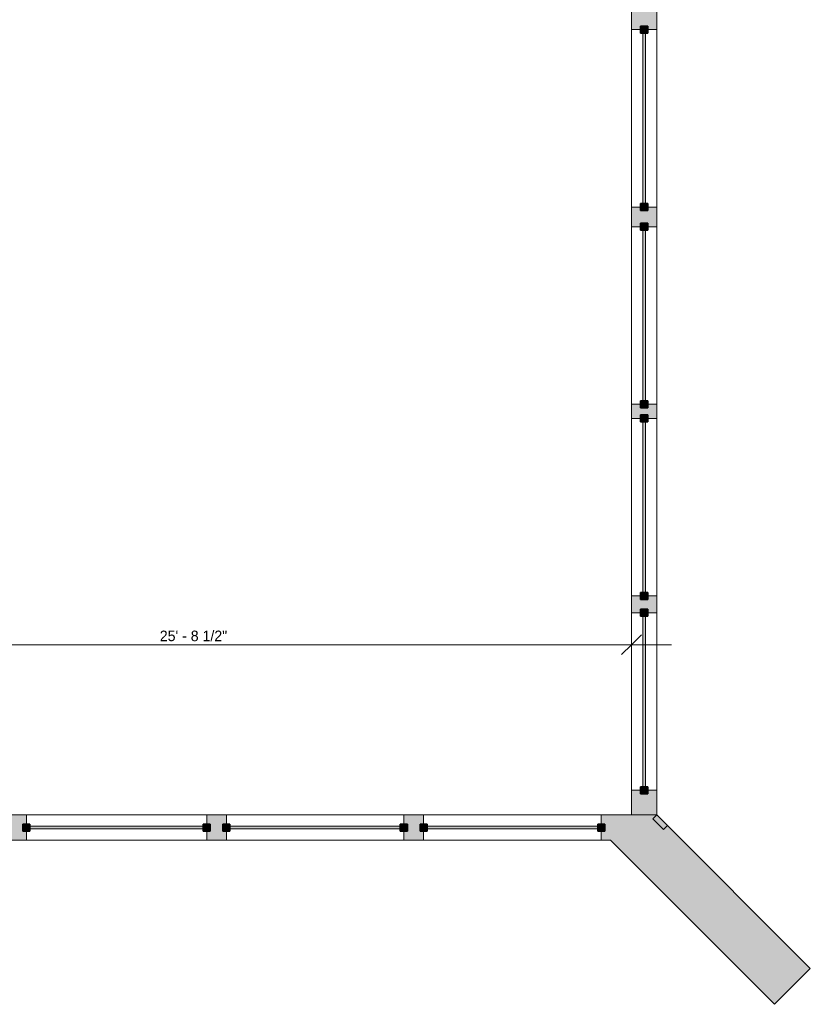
# Model space of a CAD drawing. Header units: inches. Extents: x -294 to 1117, y -522 to 519.
# Tile 2 of 8: x 115 to 396, y -509 to -160. Entities that reach past the tile are written whole.
import ezdxf

# ---------------------------------------------------------------- set-up
doc = ezdxf.new("R2010")
doc.units = ezdxf.units.IN
doc.header["$MEASUREMENT"] = 0
for name, color, linetype, lineweight in [('A-ANNO-DIMS', 211, 'Continuous', 9), ('A-ANNO-DIMS-120', 211, 'Continuous', 9), ('A-WALL', 90, 'Continuous', 9), ('A-WALL-PATT', 111, 'Continuous', 9)]:
    doc.layers.add(name, color=color, linetype=linetype, lineweight=lineweight)
doc.styles.add('Inter', font='txt', dxfattribs={"height": 3.75})
doc.dimstyles.new('Linear_-_1_32__Inter__Imperial__SMALL', dxfattribs={"dimscale": 12, "dimtxt": 4.969925, "dimasz": 0.585938, "dimexe": 1.181102, "dimexo": 0.787402, "dimgap": 0, "dimtad": 1, "dimrnd": 0.25, "dimzin": 1, "dimdsep": 46, "dimlunit": 4, "dimtxsty": 'Inter', "dimblk1": 'OBLIQUE', "dimblk2": 'OBLIQUE', "dimsah": 1, "dimcen": 0.09, "dimdle": 1.181102, "dimazin": 0, "dimtfac": 1, "dimtdec": 4, "dimtix": 1, "dimtmove": 0, "dimatfit": 3, "dimfxl": 1, "dimtvp": 1, "dimtfill": 1, "dimfrac": 2, "dimtolj": 1, "dimtzin": 0, "dimarcsym": 2})

# ---------------------------------------------------------------- blocks, each defined once
blk = doc.blocks.new('DIMBLOCK64-Main Floor Dimension Plan')
at = {"layer": 'A-ANNO-DIMS-120'}
for p, q in [((332.59, -386.17), (332.59, -367.52)), ((24.21, -381.09), (24.21, -395.86)), ((24.21, -381.69), (24.21, -381.09)), ((24.21, -381.69), (346.76, -381.69)), ((332.59, -381.69), (332.59, -386.17))]:
    blk.add_line(p, q, dxfattribs=at)
at = {"layer": 'A-ANNO-DIMS-120', "lineweight": 35}
for p, q in [((24.21, -381.69), (27.73, -378.17)), ((332.59, -381.69), (336.1, -378.17)), ((24.21, -381.69), (20.7, -385.2)), ((332.59, -381.69), (329.07, -385.2))]:
    blk.add_line(p, q, dxfattribs=at)
at = {"layer": 'A-ANNO-DIMS-120', "color": 0, "insert": (165.11, -376.7), "char_height": 3.75, "width": 31.9069, "attachment_point": 1, "line_spacing_factor": 0.993985, "style": 'Inter', "bg_fill": 3, "box_fill_scale": 1.25, "bg_fill_color": 256, "bg_fill_true_color": 13158600, "bg_fill_transparency": 0}
blk.add_mtext('25\' - 8 1/2"', dxfattribs=at)
blk = doc.blocks.new('_Oblique')
at = {"color": 0, "linetype": 'ByBlock', "lineweight": -2}
blk.add_line((-0.5, -0.5), (0.5, 0.5), dxfattribs=at)

msp = doc.modelspace()

# ---------------------------------------------------------------- hatches: boundary and pattern name
at = {"layer": 'A-WALL-PATT'}
for points in [[(341.588, -163.382), (341.588, -156.382), (332.588, -156.382), (332.588, -163.382)], [(335.838, -164.632), (338.338, -164.632), (338.338, -162.132), (335.838, -162.132)], [(336.588, -225.132), (337.588, -225.132), (337.588, -164.632), (336.588, -164.632)], [(341.588, -233.382), (341.588, -226.382), (332.588, -226.382), (332.588, -233.382)], [(335.838, -227.632), (338.338, -227.632), (338.338, -225.132), (335.838, -225.132)], [(335.838, -234.632), (338.338, -234.632), (338.338, -232.132), (335.838, -232.132)], [(336.588, -295.132), (337.588, -295.132), (337.588, -234.632), (336.588, -234.632)], [(341.588, -301.382), (341.588, -296.382), (332.588, -296.382), (332.588, -301.382)], [(335.838, -297.632), (338.338, -297.632), (338.338, -295.132), (335.838, -295.132)], [(335.838, -302.632), (338.338, -302.632), (338.338, -300.132), (335.838, -300.132)], [(336.588, -363.132), (337.588, -363.132), (337.588, -302.632), (336.588, -302.632), (336.588, -323.389)], [(335.838, -365.632), (338.338, -365.632), (338.338, -363.132), (335.838, -363.132)], [(335.838, -371.632), (338.338, -371.632), (338.338, -369.132), (335.838, -369.132)], [(336.588, -432.132), (337.588, -432.132), (337.588, -371.632), (336.588, -371.632)], [(335.838, -434.632), (338.338, -434.632), (338.338, -432.132), (335.838, -432.132)], [(101.547, -451.111), (117.754, -451.111), (117.754, -442.111), (75.787, -442.111), (84.787, -451.111)], [(188.754, -451.111), (188.754, -442.111), (181.754, -442.111), (181.754, -451.111)], [(258.754, -451.111), (258.754, -442.111), (251.754, -442.111), (251.754, -451.111)], [(325.132, -451.111), (350.588, -451.111), (341.588, -442.111), (321.838, -442.111), (321.838, -451.111)], [(343.944, -447.296), (345.358, -445.882), (341.588, -442.111), (340.174, -443.526)], [(116.504, -447.861), (119.004, -447.861), (119.004, -445.361), (116.504, -445.361)], [(180.504, -447.111), (180.504, -446.111), (119.004, -446.111), (119.004, -447.111)], [(180.504, -447.861), (183.004, -447.861), (183.004, -445.361), (180.504, -445.361)], [(187.504, -447.861), (190.004, -447.861), (190.004, -445.361), (187.504, -445.361)], [(190.004, -447.111), (250.504, -447.111), (250.504, -446.111), (190.004, -446.111)], [(250.504, -447.861), (253.004, -447.861), (253.004, -445.361), (250.504, -445.361)], [(257.504, -447.861), (260.004, -447.861), (260.004, -445.361), (257.504, -445.361)], [(320.588, -447.111), (320.588, -446.111), (260.004, -446.111), (260.004, -447.111)], [(320.588, -447.861), (323.088, -447.861), (323.088, -445.361), (320.588, -445.361)], [(383.35, -509.329), (396.078, -496.601), (350.588, -451.111), (325.132, -451.111)]]:
    msp.add_hatch(color=9, dxfattribs=at).paths.add_polyline_path(points, flags=0)
h = msp.add_hatch(color=9, dxfattribs=at)
h.paths.add_polyline_path([(341.588, -442.111), (341.588, -433.382), (332.588, -433.382), (332.588, -442.111)], flags=0)
h.paths.add_polyline_path([(332.588, -370.382), (341.588, -370.382), (341.588, -364.382), (332.588, -364.382)], flags=0)

# ---------------------------------------------------------------- linework, layer by layer
at = {"layer": 'A-WALL'}
for p, q in [((332.588, -442.111), (332.588, -88.382)), ((341.588, -156.382), (341.588, -442.111)), ((332.588, -163.382), (341.588, -163.382)), ((336.588, -164.632), (336.588, -225.132)), ((337.588, -225.132), (337.588, -164.632)), ((341.588, -226.382), (332.588, -226.382)), ((332.588, -233.382), (341.588, -233.382)), ((336.588, -234.632), (336.588, -295.132)), ((337.588, -295.132), (337.588, -234.632)), ((341.588, -296.382), (332.588, -296.382)), ((332.588, -301.382), (341.588, -301.382)), ((336.588, -302.632), (336.588, -363.132)), ((337.588, -363.132), (337.588, -302.632)), ((341.588, -364.382), (332.588, -364.382)), ((332.588, -370.382), (341.588, -370.382)), ((336.588, -371.632), (336.588, -432.132)), ((337.588, -432.132), (337.588, -371.632)), ((341.588, -433.382), (332.588, -433.382)), ((75.787, -442.111), (341.588, -442.111)), ((117.754, -451.111), (117.754, -442.111)), ((181.754, -442.111), (181.754, -451.111)), ((188.754, -451.111), (188.754, -442.111)), ((251.754, -442.111), (251.754, -451.111)), ((258.754, -451.111), (258.754, -442.111)), ((321.838, -442.111), (321.838, -451.111)), ((341.588, -442.111), (340.174, -443.526)), ((340.174, -443.526), (343.944, -447.296)), ((396.078, -496.601), (341.588, -442.111)), ((180.504, -446.111), (119.004, -446.111)), ((119.004, -447.111), (180.504, -447.111)), ((250.504, -446.111), (190.004, -446.111)), ((190.004, -447.111), (250.504, -447.111)), ((320.588, -446.111), (260.004, -446.111)), ((260.004, -447.111), (320.588, -447.111)), ((343.944, -447.296), (345.358, -445.882)), ((325.132, -451.111), (107.91, -451.111)), ((325.132, -451.111), (383.35, -509.329)), ((383.35, -509.329), (396.078, -496.601))]:
    msp.add_line(p, q, dxfattribs=at)
at = {"layer": 'A-WALL', "lineweight": 35}
for p, q in [((338.338, -162.132), (335.838, -162.132)), ((335.838, -162.132), (335.838, -164.632)), ((338.338, -164.632), (338.338, -162.132)), ((335.838, -164.632), (338.338, -164.632)), ((338.338, -225.132), (335.838, -225.132)), ((335.838, -225.132), (335.838, -227.632)), ((338.338, -227.632), (338.338, -225.132)), ((335.838, -227.632), (338.338, -227.632)), ((338.338, -232.132), (335.838, -232.132)), ((335.838, -232.132), (335.838, -234.632)), ((338.338, -234.632), (338.338, -232.132)), ((335.838, -234.632), (338.338, -234.632)), ((338.338, -295.132), (335.838, -295.132)), ((335.838, -295.132), (335.838, -297.632)), ((338.338, -297.632), (338.338, -295.132)), ((335.838, -297.632), (338.338, -297.632)), ((338.338, -300.132), (335.838, -300.132)), ((335.838, -300.132), (335.838, -302.632)), ((338.338, -302.632), (338.338, -300.132)), ((335.838, -302.632), (338.338, -302.632)), ((338.338, -363.132), (335.838, -363.132)), ((335.838, -363.132), (335.838, -365.632)), ((338.338, -365.632), (338.338, -363.132)), ((335.838, -365.632), (338.338, -365.632)), ((338.338, -369.132), (335.838, -369.132)), ((335.838, -369.132), (335.838, -371.632)), ((338.338, -371.632), (338.338, -369.132)), ((335.838, -371.632), (338.338, -371.632)), ((338.338, -432.132), (335.838, -432.132)), ((335.838, -432.132), (335.838, -434.632)), ((338.338, -434.632), (338.338, -432.132)), ((335.838, -434.632), (338.338, -434.632)), ((119.004, -445.361), (116.504, -445.361)), ((116.504, -445.361), (116.504, -447.861)), ((119.004, -447.861), (119.004, -445.361)), ((183.004, -445.361), (180.504, -445.361)), ((180.504, -445.361), (180.504, -447.861)), ((183.004, -447.861), (183.004, -445.361)), ((190.004, -445.361), (187.504, -445.361)), ((187.504, -445.361), (187.504, -447.861)), ((190.004, -447.861), (190.004, -445.361)), ((253.004, -445.361), (250.504, -445.361)), ((250.504, -445.361), (250.504, -447.861)), ((253.004, -447.861), (253.004, -445.361)), ((260.004, -445.361), (257.504, -445.361)), ((257.504, -445.361), (257.504, -447.861)), ((260.004, -447.861), (260.004, -445.361)), ((323.088, -445.361), (320.588, -445.361)), ((320.588, -445.361), (320.588, -447.861)), ((323.088, -447.861), (323.088, -445.361)), ((116.504, -447.861), (119.004, -447.861)), ((180.504, -447.861), (183.004, -447.861)), ((187.504, -447.861), (190.004, -447.861)), ((250.504, -447.861), (253.004, -447.861)), ((257.504, -447.861), (260.004, -447.861)), ((320.588, -447.861), (323.088, -447.861))]:
    msp.add_line(p, q, dxfattribs=at)

# ---------------------------------------------------------------- next in the draw order: dimensions: what is measured, and where the dimension line sits
at = {"layer": 'A-ANNO-DIMS'}
dim = msp.add_linear_dim(base=(332.588, -381.688), p1=(24.211, -390.536), p2=(332.588, -376.717), dimstyle='Linear_-_1_32__Inter__Imperial__SMALL', override={"dimpost": '<>', "dimfxl": 308.686101}, dxfattribs=at)
dim.commit()
dim.dimension.update_dxf_attribs({"geometry": 'DIMBLOCK64-Main Floor Dimension Plan', "text_midpoint": (178.4, -379.444)})

doc.saveas('drawing.dxf')
